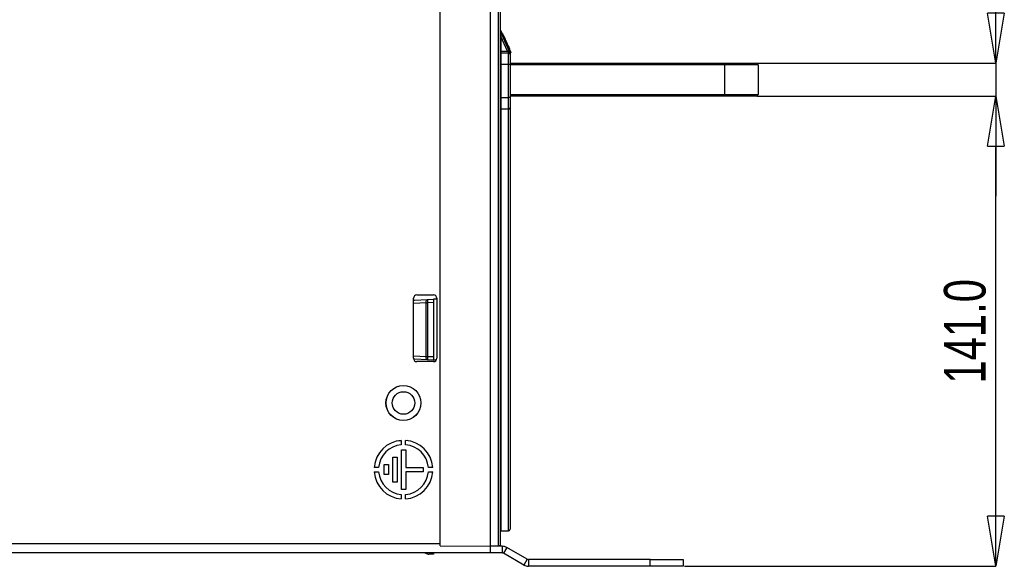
# Paper-space layout 'Sheet1' of a CAD drawing. Header units: millimetres. Extents: x -7 to 413, y -20 to 277.
# Tile 56 of 108: x 281 to 340, y 25 to 58. Entities that reach past the tile are written whole.
import ezdxf

# ---------------------------------------------------------------- set-up
doc = ezdxf.new("R2010")
doc.units = ezdxf.units.MM
doc.header["$PDSIZE"] = -1
doc.styles.add('SLDTEXTSTYLE1', font='TXT', dxfattribs={"width": 0.75})
doc.dimstyles.new('SLDDIMSTYLE1', dxfattribs={"dimtxt": 2.5, "dimasz": 3, "dimexe": 0, "dimexo": 0.0625, "dimtad": 1, "dimdec": 1, "dimlfac": 5, "dimrnd": 1e-09, "dimzin": 4, "dimdsep": 46, "dimtxsty": 'SLDTEXTSTYLE1', "dimblk1": 'CLOSED', "dimblk2": 'CLOSED', "dimsah": 1, "dimcen": 0.09, "dimadec": 0, "dimazin": 1, "dimtfac": 1, "dimtofl": 0, "dimtmove": 0, "dimatfit": 3, "dimldrblk": 'CLOSED', "dimfxl": 0, "dimfrac": 2, "dimtolj": 1, "dimtzin": 12, "dimarcsym": 0})
doc.dimstyles.new('SLDDIMSTYLE2', dxfattribs={"dimtxt": 2.5, "dimasz": 3, "dimexe": 0, "dimexo": 0.0625, "dimtad": 1, "dimdec": 1, "dimlfac": 5, "dimrnd": 1e-09, "dimzin": 4, "dimdsep": 46, "dimtxsty": 'SLDTEXTSTYLE1', "dimblk1": 'CLOSED', "dimblk2": 'CLOSED', "dimsah": 1, "dimcen": 0.09, "dimadec": 0, "dimazin": 1, "dimtfac": 1, "dimtmove": 0, "dimatfit": 0, "dimldrblk": 'CLOSED', "dimfxl": 0, "dimfrac": 2, "dimtolj": 1, "dimtzin": 12, "dimarcsym": 0})

# ---------------------------------------------------------------- blocks, each defined once
blk = doc.blocks.new('_Closed')
at = {"color": 0, "linetype": 'ByBlock', "lineweight": -2}
for p, q in [((-1, 0.166667), (0, 0)), ((-1, 0.166667), (-1, -0.166667)), ((0, 0), (-1, -0.166667)), ((0, 0), (-1, 0))]:
    blk.add_line(p, q, dxfattribs=at)
blk = doc.blocks.new('_D_19')
at = {"color": 0, "linetype": 'Continuous', "lineweight": -2}
for p, q in [((324.829, 53.328), (339.136, 53.328)), ((339.136, 28.128), (339.136, 50.328)), ((320.431, 25.128), (339.136, 25.128))]:
    blk.add_line(p, q, dxfattribs=at)
at = {"layer": 'Defpoints', "color": 0}
for p in [(324.766, 53.328), (339.136, 53.328), (320.368, 25.128)]:
    blk.add_point(p, dxfattribs=at)
at = {"color": 0, "lineweight": -2, "xscale": 3, "yscale": 3, "zscale": 3}
for p, rotation in [((339.136, 53.328), 90.00000000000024), ((339.136, 25.128), 270.0000000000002)]:
    blk.add_blockref('_Closed', p, dxfattribs=dict(at, rotation=rotation))
at = {"color": 0, "lineweight": 18, "insert": (336.011, 39.228), "char_height": 2.5, "attachment_point": 2, "rotation": 90, "style": 'SLDTEXTSTYLE1'}
blk.add_mtext('\\A1;141.0', dxfattribs=at)
blk = doc.blocks.new('_D_20')
at = {"color": 0, "linetype": 'Continuous', "lineweight": -2}
for p, q in [((339.136, 55.328), (339.136, 66.953)), ((339.136, 58.328), (339.136, 61.328)), ((324.829, 55.328), (339.136, 55.328)), ((339.136, 55.328), (339.136, 53.328)), ((324.829, 53.328), (339.136, 53.328)), ((339.136, 50.328), (339.136, 47.328))]:
    blk.add_line(p, q, dxfattribs=at)
at = {"layer": 'Defpoints', "color": 0}
for p in [(324.766, 55.328), (324.766, 53.328), (339.136, 53.328)]:
    blk.add_point(p, dxfattribs=at)
at = {"color": 0, "lineweight": -2, "xscale": 3, "yscale": 3, "zscale": 3}
for p, rotation in [((339.136, 55.328), 270), ((339.136, 53.328), 90)]:
    blk.add_blockref('_Closed', p, dxfattribs=dict(at, rotation=rotation))
at = {"color": 0, "lineweight": 18, "insert": (336.011, 64.141), "char_height": 2.5, "attachment_point": 2, "rotation": 90, "style": 'SLDTEXTSTYLE1'}
blk.add_mtext('\\A1;10.0', dxfattribs=at)

psp = doc.layouts.new('Sheet1')

# ---------------------------------------------------------------- linework, layer by layer
at = {"color": 7, "linetype": 'Continuous', "lineweight": 25}
for p, q in [((305.768, 26.354), (305.768, 75.302)), ((308.768, 75.328), (308.768, 26.328)), ((309.269, 26.354), (309.269, 75.324)), ((309.368, 75.324), (309.368, 26.36)), ((309.368, 57.344), (310.004, 55.96)), ((309.368, 57.248), (309.368, 57.248)), ((309.368, 56.924), (309.408, 56.924)), ((309.372, 57.24), (309.403, 56.965)), ((309.372, 57.24), (309.902, 56.086)), ((309.408, 56.924), (309.408, 56.048)), ((309.812, 56.044), (309.408, 56.924)), ((309.546, 57.053), (309.502, 57.053)), ((309.551, 57.041), (309.507, 57.042)), ((309.669, 56.785), (309.625, 56.785)), ((309.768, 56.571), (309.724, 56.571)), ((309.857, 56.376), (309.813, 56.376)), ((309.368, 56.048), (309.408, 56.048)), ((309.408, 56.048), (309.812, 56.044)), ((309.408, 55.948), (309.869, 55.944)), ((309.962, 56.148), (309.918, 56.148)), ((309.962, 56.148), (309.918, 56.148)), ((310.004, 55.96), (309.968, 55.943)), ((309.968, 55.943), (309.968, 55.844)), ((309.968, 55.844), (309.968, 55.244)), ((309.368, 55.248), (309.408, 55.248)), ((309.408, 55.248), (309.408, 53.249)), ((309.869, 55.244), (309.408, 55.248)), ((309.869, 53.253), (309.869, 55.244)), ((309.968, 55.244), (309.869, 55.244)), ((309.968, 55.328), (322.866, 55.328)), ((309.968, 55.244), (309.968, 53.253)), ((322.866, 55.328), (322.866, 55.228)), ((322.866, 55.328), (324.766, 55.328)), ((322.866, 53.428), (322.866, 55.228)), ((324.866, 55.228), (322.866, 55.228)), ((324.866, 55.228), (324.866, 53.428)), ((309.368, 53.249), (309.408, 53.249)), ((309.408, 53.249), (309.869, 53.253)), ((309.968, 53.253), (309.869, 53.253)), ((322.866, 53.328), (309.968, 53.328)), ((309.968, 53.253), (309.968, 52.653)), ((322.866, 53.428), (322.866, 53.328)), ((322.866, 53.428), (324.866, 53.428)), ((324.766, 53.328), (322.866, 53.328)), ((309.968, 52.653), (309.968, 27.353)), ((309.869, 52.553), (309.408, 52.549)), ((304.368, 41.408), (305.368, 41.408)), ((304.168, 37.608), (304.168, 41.208)), ((304.224, 41.09), (304.168, 41.087)), ((304.224, 41.09), (305.012, 41.131)), ((304.923, 37.725), (304.923, 40.932)), ((304.923, 40.932), (305.021, 40.932)), ((305.012, 41.131), (305.368, 41.15)), ((305.368, 40.95), (305.021, 40.932)), ((305.021, 40.932), (305.021, 37.725)), ((305.568, 41.16), (305.368, 41.15)), ((305.368, 41.15), (305.368, 40.95)), ((305.368, 40.95), (305.368, 37.707)), ((305.568, 41.208), (305.568, 37.608)), ((304.172, 37.569), (304.224, 37.566)), ((305.012, 37.525), (304.224, 37.566)), ((305.368, 37.408), (304.368, 37.408)), ((304.923, 37.725), (305.021, 37.725)), ((305.368, 37.506), (305.012, 37.525)), ((305.021, 37.725), (305.368, 37.707)), ((305.368, 37.707), (305.368, 37.506)), ((305.535, 37.498), (305.368, 37.506)), ((303.438, 32.683), (303.438, 32.423)), ((303.698, 32.423), (303.698, 32.683)), ((303.446, 32.122), (303.706, 32.122)), ((303.446, 29.734), (303.446, 32.122)), ((303.706, 32.122), (303.706, 31.058)), ((302.926, 31.675), (303.186, 31.675)), ((302.926, 30.181), (302.926, 31.675)), ((303.186, 31.675), (303.186, 30.181)), ((302.074, 31.058), (301.813, 31.058)), ((301.813, 30.798), (302.074, 30.798)), ((302.406, 31.228), (302.666, 31.228)), ((302.406, 30.628), (302.406, 31.228)), ((302.666, 31.228), (302.666, 30.628)), ((303.706, 31.058), (304.761, 31.058)), ((303.706, 30.798), (303.706, 29.734)), ((304.761, 30.798), (303.706, 30.798)), ((304.761, 31.058), (304.761, 30.798)), ((305.323, 31.058), (305.063, 31.058)), ((305.063, 30.798), (305.323, 30.798)), ((302.666, 30.628), (302.406, 30.628)), ((303.186, 30.181), (302.926, 30.181)), ((303.706, 29.734), (303.446, 29.734)), ((303.438, 29.434), (303.438, 29.173)), ((303.698, 29.173), (303.698, 29.434)), ((309.408, 27.249), (309.869, 27.253)), ((305.768, 26.354), (308.768, 26.328)), ((309.269, 26.354), (308.768, 26.328)), ((308.768, 26.328), (308.768, 25.928)), ((309.492, 26.328), (308.768, 26.328)), ((309.492, 26.328), (309.492, 25.928)), ((309.772, 26.253), (309.572, 25.907)), ((310.99, 25.55), (309.772, 26.253)), ((308.768, 25.928), (217.568, 25.928)), ((305.04, 25.857), (304.802, 25.928)), ((305.368, 25.848), (305.098, 25.848)), ((305.368, 25.928), (305.368, 25.848)), ((309.492, 25.928), (308.768, 25.928)), ((310.79, 25.203), (309.572, 25.907)), ((310.99, 25.55), (310.79, 25.203)), ((311.07, 25.528), (311.07, 25.128)), ((318.368, 25.528), (311.07, 25.528)), ((318.368, 25.128), (318.368, 25.528)), ((318.368, 25.528), (320.368, 25.528)), ((320.368, 25.528), (320.368, 25.128)), ((318.368, 25.128), (311.07, 25.128)), ((320.368, 25.128), (318.368, 25.128))]:
    psp.add_line(p, q, dxfattribs=at)
at = {"color": 8, "linetype": 'Continuous', "lineweight": 25}
for p, q in [((322.866, 55.228), (309.968, 55.228)), ((309.968, 53.428), (322.866, 53.428)), ((309.408, 52.549), (309.408, 40.048)), ((309.869, 40.048), (309.869, 52.553)), ((304.923, 40.932), (304.168, 40.892)), ((309.408, 40.048), (309.408, 27.249)), ((309.869, 27.253), (309.869, 40.048)), ((304.168, 37.764), (304.923, 37.725)), ((303.438, 32.649), (303.129, 32.632)), ((303.827, 32.669), (303.698, 32.662)), ((220.568, 26.488), (305.768, 26.488))]:
    psp.add_line(p, q, dxfattribs=at)
at = {"color": 7, "linetype": 'Continuous', "lineweight": 25, "flags": 128}
for points in [[(309.902, 56.086), (309.919, 56.049), (309.936, 56.013), (309.951, 55.98), (309.965, 55.95)], [(304.923, 40.932), (304.923, 40.97), (304.927, 41.007), (304.935, 41.041), (304.945, 41.071), (304.959, 41.096), (304.975, 41.115), (304.993, 41.127), (305.012, 41.131)], [(305.012, 37.525), (304.993, 37.53), (304.975, 37.542), (304.959, 37.56), (304.945, 37.585), (304.935, 37.615), (304.927, 37.65), (304.923, 37.686), (304.923, 37.725)], [(309.368, 26.36), (309.366, 26.36), (309.361, 26.359), (309.352, 26.359), (309.339, 26.358), (309.324, 26.357), (309.307, 26.356), (309.288, 26.355), (309.269, 26.354)]]:
    psp.add_lwpolyline(points, dxfattribs=at)
at = {"color": 7, "linetype": 'Continuous', "lineweight": 25}
for radius in [1.05, 1.047, 0.675]:
    psp.add_circle((303.568, 34.928), radius, dxfattribs=at)
for centre, radius, start, end in [((309.408, 55.988), 0.04, 180, 269.5), ((660.967, 55.598), 351.559, 179.94296, 180.05704), ((306.997, 62.228), 6.794, 294.4796, 295.31622), ((309.868, 55.844), 0.1, 0, 89.5), ((324.766, 55.228), 0.1, 0, 90), ((324.766, 53.428), 0.1, 270, 0), ((309.868, 52.653), 0.1, 270.5, 0), ((309.408, 52.509), 0.04, 90.5, 180), ((304.368, 41.208), 0.2, 90, 180), ((305.368, 41.208), 0.2, 0, 90), ((310.742, 41.282), 5.732, 181.50245, 183.50092), ((304.368, 37.608), 0.2, 180, 270), ((310.742, 37.375), 5.732, 176.49908, 178.49755), ((305.368, 37.608), 0.2, 270, 0), ((303.568, 30.928), 1.76, 94.23593, 175.76407), ((303.568, 30.928), 1.76, 4.23593, 85.76407), ((303.568, 30.928), 1.5, 94.97187, 175.02813), ((303.568, 30.928), 1.5, 4.97187, 85.02813), ((303.568, 30.928), 1.76, 184.23593, 265.76407), ((303.568, 30.928), 1.5, 184.97187, 265.02813), ((303.568, 30.928), 1.76, 274.23593, 355.76407), ((303.568, 30.928), 1.5, 274.97187, 355.02813), ((309.408, 27.209), 0.04, 90.5, 180), ((309.868, 27.353), 0.1, 270.5, 0), ((309.492, 25.768), 0.56, 60, 90), ((305.098, 26.048), 0.2, 253.29916, 270), ((309.492, 25.768), 0.16, 60, 90), ((311.07, 25.688), 0.16, 240, 270), ((311.07, 25.688), 0.56, 240, 270)]:
    psp.add_arc(centre, radius, start, end, dxfattribs=at)
at = {"color": 8, "linetype": 'Continuous', "lineweight": 25}
for centre, radius, start, end in [((304.237, 41.013), 0.0782, 99.51881, 151.58664), ((304.237, 37.643), 0.0781, 208.41531, 260.48893)]:
    psp.add_arc(centre, radius, start, end, dxfattribs=at)
psp.add_ellipse((309.408, 56.922), major_axis=(-0.036, 0.318), ratio=0.000142, start_param=1.434771, end_param=1.562435, dxfattribs=at)
at = {"color": 7, "linetype": 'Continuous', "lineweight": 25}
for centre, major_axis, ratio, start_param, end_param in [((309.408, 56.048), (0, 0.1), 0.00349, 1.570854, 3.141574), ((309.812, 56.044), (-0.093, 0.101), 0.00463, 4.047202, 4.707958), ((309.868, 56.044), (-0.001, 0.1), 0.008724, 3.14144, 4.051405), ((309.868, 55.244), (0.001, 0.7), 0.001247, 4.712456, 6.283176), ((309.408, 53.249), (0, 0.7), 0.000499, 1.570877, 3.141597), ((309.868, 53.253), (-0.001, 0.7), 0.001247, 3.141602, 4.712322)]:
    psp.add_ellipse(centre, major_axis=major_axis, ratio=ratio, start_param=start_param, end_param=end_param, dxfattribs=at)
for points, knots in [([(309.368, 57.248), (309.369, 57.247), (309.369, 57.246), (309.371, 57.242), (309.372, 57.24), (309.372, 57.24)], [0, 0, 0, 0, 0.663859, 0.970705, 1, 1, 1, 1]), ([(309.669, 56.785), (309.653, 56.821), (309.625, 56.882), (309.59, 56.956), (309.567, 57.007), (309.553, 57.037), (309.552, 57.04), (309.551, 57.041)], [0, 0, 0, 0, 0.236834, 0.410671, 0.553316, 0.740656, 1, 1, 1, 1]), ([(309.768, 56.571), (309.763, 56.581), (309.755, 56.599), (309.73, 56.654), (309.701, 56.717), (309.68, 56.762), (309.669, 56.785)], [0, 0, 0, 0, 0.29063, 0.526809, 0.762461, 1, 1, 1, 1]), ([(309.857, 56.376), (309.845, 56.402), (309.822, 56.454), (309.791, 56.519), (309.776, 56.553), (309.769, 56.567), (309.768, 56.571)], [0, 0, 0, 0, 0.310199, 0.635969, 0.915593, 1, 1, 1, 1]), ([(309.962, 56.148), (309.961, 56.15), (309.96, 56.152), (309.945, 56.185), (309.921, 56.238), (309.89, 56.304), (309.867, 56.354), (309.857, 56.376)], [0, 0, 0, 0, 0.279486, 0.451649, 0.624575, 0.830339, 1, 1, 1, 1]), ([(309.965, 55.95), (309.961, 55.956), (309.953, 55.968), (309.93, 55.979), (309.901, 55.984), (309.88, 55.984), (309.87, 55.982), (309.869, 55.982)], [0, 0, 0, 0, 0.25387, 0.507683, 0.762733, 0.990755, 1, 1, 1, 1]), ([(309.965, 55.95), (309.966, 55.948), (309.968, 55.944), (309.968, 55.943), (309.968, 55.943)], [0, 0, 0, 0, 0.511985, 1, 1, 1, 1])]:
    psp.add_open_spline(points, degree=3, knots=knots, dxfattribs=at)

# ---------------------------------------------------------------- dimensions: what is measured, and where the dimension line sits
at = {"color": 7, "linetype": 'Continuous', "lineweight": 18}
for p1, dimstyle, picture, middle in [((324.766, 55.328), 'SLDDIMSTYLE2', '_D_20', (339.136, 64.141)), ((320.368, 25.128), 'SLDDIMSTYLE1', '_D_19', (339.136, 39.228))]:
    dim = psp.add_linear_dim(base=(339.136, 53.328), p1=p1, p2=(324.766, 53.328), angle=90, dimstyle=dimstyle, dxfattribs=at)
    dim.commit()
    dim.dimension.update_dxf_attribs({"geometry": picture, "text_midpoint": middle, "dimtype": 160})

doc.saveas('drawing.dxf')
